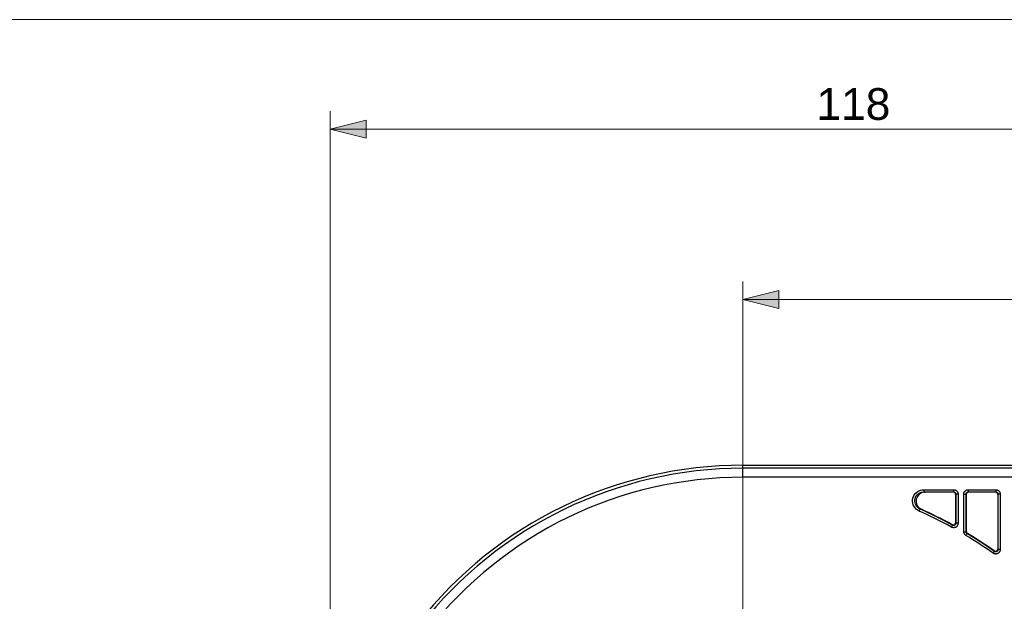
# Model space of a CAD drawing. Header units: inches. Extents: x 0 to 842, y 0 to 595.
# Tile 4 of 7: x 156 to 311, y 503 to 595. Entities that reach past the tile are written whole.
import ezdxf

# ---------------------------------------------------------------- set-up
doc = ezdxf.new("R2010")
doc.units = ezdxf.units.IN
doc.header["$MEASUREMENT"] = 0
doc.layers.add('Capa 1', color=7, linetype='Continuous')

# ---------------------------------------------------------------- blocks, each defined once
blk = doc.blocks.new('block 2')
at = {"layer": 'Capa 1', "lineweight": 0}
blk.add_lwpolyline([(0, 595.28), (841.89, 595.28), (841.89, 0), (0, 0), (0, 595.28)], dxfattribs=at)
at = {"layer": 'Capa 1', "color": 250, "lineweight": 25}
for points in [[(270, 524.85), (331.75, 524.85)], [(270, 524.85), (331.75, 524.85)], [(270, 524.37), (270, 524.85)], [(270, 522.95), (270, 523.17), (270, 523.38), (270, 523.59), (270, 523.77), (270, 523.94), (270, 524.09), (270, 524.2), (270, 524.29), (270, 524.34), (270, 524.37)], [(331.27, 524.37), (270, 524.37)], [(331.25, 522.95), (270, 522.95)], [(297.85, 517.61), (297.6, 517.74), (297.39, 517.91), (297.2, 518.11), (297.04, 518.34), (296.92, 518.59), (296.84, 518.85), (296.8, 519.12), (296.81, 519.4), (296.86, 519.67), (296.95, 519.93), (297.08, 520.17), (297.24, 520.38), (297.41, 520.56), (297.61, 520.71), (297.82, 520.83), (298.05, 520.91), (298.3, 520.97), (298.58, 520.99)], [(298, 517.93), (297.8, 518.04), (297.62, 518.17), (297.47, 518.33), (297.35, 518.51), (297.25, 518.71), (297.19, 518.93), (297.16, 519.14), (297.16, 519.37), (297.2, 519.58), (297.27, 519.79), (297.38, 519.98), (297.5, 520.15), (297.64, 520.29), (297.8, 520.41), (297.97, 520.5), (298.15, 520.58), (298.36, 520.62), (298.58, 520.64)], [(298.78, 520.6), (298.54, 520.58), (298.31, 520.52), (298.09, 520.42), (297.89, 520.29), (297.72, 520.12), (297.57, 519.93), (297.47, 519.72), (297.39, 519.49), (297.36, 519.25), (297.37, 519.02), (297.42, 518.78), (297.5, 518.55), (297.63, 518.35), (297.79, 518.16), (297.98, 518.01), (298.19, 517.89)], [(298.58, 520.99), (303.28, 520.99)], [(298.58, 520.99), (298.58, 520.9), (298.58, 520.82), (298.58, 520.75), (298.58, 520.69), (298.58, 520.65), (298.58, 520.64)], [(298.58, 520.64), (298.61, 520.63), (298.64, 520.63), (298.67, 520.62), (298.71, 520.61), (298.74, 520.6), (298.78, 520.6)], [(298.58, 520.64), (303.28, 520.64)], [(303.24, 520.6), (298.78, 520.6)], [(303.28, 520.64), (303.24, 520.6)], [(303.59, 520.24), (303.58, 520.34), (303.55, 520.42), (303.49, 520.49), (303.42, 520.55), (303.33, 520.58), (303.24, 520.6)], [(303.28, 520.99), (303.33, 520.99), (303.38, 520.99), (303.43, 520.98), (303.48, 520.97), (303.53, 520.95), (303.57, 520.93), (303.62, 520.91), (303.67, 520.88), (303.72, 520.85), (303.76, 520.81), (303.81, 520.76), (303.85, 520.7), (303.89, 520.64), (303.93, 520.58), (303.96, 520.51), (303.98, 520.43), (303.99, 520.36), (303.99, 520.29)], [(303.28, 520.99), (303.28, 520.9), (303.28, 520.82), (303.28, 520.75), (303.28, 520.69), (303.28, 520.65), (303.28, 520.64)], [(303.28, 520.64), (303.31, 520.64), (303.33, 520.64), (303.36, 520.63), (303.38, 520.63), (303.4, 520.62), (303.43, 520.61), (303.45, 520.6), (303.48, 520.58), (303.5, 520.57), (303.52, 520.54), (303.55, 520.52), (303.57, 520.49), (303.59, 520.46), (303.61, 520.43), (303.62, 520.4), (303.63, 520.36), (303.64, 520.32), (303.64, 520.29)], [(303.64, 520.29), (303.59, 520.24)], [(303.59, 520.24), (303.59, 515.76)], [(303.99, 520.29), (303.9, 520.29), (303.82, 520.29), (303.74, 520.29), (303.69, 520.29), (303.65, 520.29), (303.64, 520.29)], [(303.64, 520.29), (303.64, 515.69)], [(303.99, 520.29), (303.99, 515.69)], [(304.9, 520.29), (304.9, 520.33), (304.9, 520.37), (304.91, 520.42), (304.92, 520.47), (304.94, 520.52), (304.96, 520.57), (304.98, 520.63), (305.02, 520.68), (305.06, 520.73), (305.1, 520.78), (305.15, 520.83), (305.21, 520.87), (305.27, 520.91), (305.33, 520.94), (305.4, 520.96), (305.47, 520.98), (305.54, 520.99), (305.61, 520.99)], [(304.9, 514.35), (304.9, 520.29)], [(304.9, 520.29), (304.99, 520.29), (305.07, 520.29), (305.15, 520.29), (305.2, 520.29), (305.24, 520.29), (305.25, 520.29)], [(305.25, 520.29), (305.25, 520.31), (305.25, 520.33), (305.26, 520.35), (305.26, 520.38), (305.27, 520.4), (305.28, 520.43), (305.29, 520.46), (305.31, 520.48), (305.33, 520.51), (305.35, 520.53), (305.38, 520.56), (305.41, 520.58), (305.44, 520.6), (305.47, 520.61), (305.5, 520.62), (305.54, 520.63), (305.57, 520.64), (305.6, 520.64)], [(305.29, 520.24), (305.25, 520.29)], [(305.25, 514.35), (305.25, 520.29)], [(305.65, 520.6), (305.55, 520.58), (305.47, 520.55), (305.4, 520.49), (305.34, 520.42), (305.31, 520.34), (305.29, 520.24)], [(305.29, 520.24), (305.29, 514.38)], [(305.61, 520.99), (309.94, 520.99)], [(305.61, 520.99), (305.61, 520.9), (305.61, 520.82), (305.61, 520.75), (305.61, 520.69), (305.61, 520.65), (305.61, 520.64)], [(305.65, 520.6), (305.61, 520.64)], [(305.61, 520.64), (309.94, 520.64)], [(309.9, 520.6), (305.65, 520.6)], [(309.94, 520.64), (309.9, 520.6)], [(310.25, 520.24), (310.24, 520.34), (310.21, 520.42), (310.15, 520.49), (310.08, 520.55), (309.99, 520.58), (309.9, 520.6)], [(309.94, 520.99), (310, 520.99), (310.05, 520.99), (310.09, 520.98), (310.14, 520.97), (310.19, 520.95), (310.24, 520.93), (310.28, 520.91), (310.33, 520.88), (310.38, 520.85), (310.43, 520.81), (310.47, 520.76), (310.52, 520.7), (310.56, 520.64), (310.59, 520.58), (310.62, 520.51), (310.64, 520.43), (310.65, 520.36), (310.65, 520.29)], [(309.94, 520.99), (309.94, 520.9), (309.94, 520.82), (309.94, 520.75), (309.94, 520.69), (309.94, 520.65), (309.94, 520.64)], [(309.94, 520.64), (309.97, 520.64), (309.99, 520.64), (310.02, 520.63), (310.04, 520.63), (310.07, 520.62), (310.09, 520.61), (310.11, 520.6), (310.14, 520.58), (310.16, 520.57), (310.19, 520.54), (310.21, 520.52), (310.23, 520.49), (310.25, 520.46), (310.27, 520.43), (310.28, 520.4), (310.29, 520.36), (310.3, 520.32), (310.3, 520.29)], [(310.25, 520.24), (310.25, 511.61)], [(310.3, 520.29), (310.26, 520.24)], [(310.65, 520.29), (310.56, 520.29), (310.48, 520.29), (310.4, 520.29), (310.35, 520.29), (310.31, 520.29), (310.3, 520.29)], [(310.3, 520.29), (310.3, 511.53)], [(310.65, 520.29), (310.65, 511.53)], [(297.85, 517.61), (297.89, 517.69), (297.92, 517.77), (297.95, 517.83), (297.98, 517.89), (297.99, 517.92), (298, 517.93)], [(298, 517.93), (298.03, 517.92), (298.06, 517.92), (298.09, 517.91), (298.12, 517.9), (298.16, 517.9), (298.19, 517.89)], [(303.99, 515.69), (303.99, 515.62), (303.98, 515.56), (303.96, 515.49), (303.94, 515.42), (303.91, 515.36), (303.87, 515.3), (303.83, 515.24), (303.78, 515.18), (303.72, 515.14), (303.67, 515.09), (303.6, 515.06), (303.54, 515.03), (303.47, 515), (303.39, 514.99), (303.32, 514.98), (303.25, 514.98), (303.18, 514.99), (303.1, 515.01), (303.02, 515.03), (302.94, 515.07)], [(302.94, 515.07), (302.98, 515.15), (303.03, 515.22), (303.06, 515.29), (303.09, 515.34), (303.11, 515.37), (303.11, 515.38)], [(303.07, 515.45), (303.14, 515.42), (303.21, 515.41), (303.28, 515.41), (303.36, 515.43), (303.42, 515.46), (303.48, 515.5), (303.53, 515.56), (303.56, 515.62), (303.59, 515.69), (303.59, 515.76)], [(303.07, 515.45), (303.08, 515.44), (303.08, 515.43), (303.09, 515.42), (303.1, 515.4), (303.1, 515.39), (303.11, 515.38)], [(303.64, 515.69), (303.64, 515.66), (303.63, 515.62), (303.62, 515.59), (303.61, 515.56), (303.6, 515.52), (303.58, 515.49), (303.56, 515.46), (303.53, 515.44), (303.5, 515.41), (303.47, 515.39), (303.44, 515.37), (303.41, 515.36), (303.37, 515.35), (303.34, 515.34), (303.3, 515.34), (303.27, 515.34), (303.23, 515.34), (303.19, 515.35), (303.15, 515.36), (303.11, 515.38)], [(303.59, 515.76), (303.6, 515.75), (303.61, 515.74), (303.61, 515.73), (303.62, 515.72), (303.63, 515.7), (303.64, 515.69)], [(303.99, 515.69), (303.9, 515.69), (303.82, 515.69), (303.74, 515.69), (303.69, 515.69), (303.65, 515.69), (303.64, 515.69)], [(305.24, 513.75), (305.22, 513.76), (305.19, 513.78), (305.17, 513.79), (305.15, 513.81), (305.13, 513.83), (305.1, 513.85), (305.08, 513.88), (305.06, 513.91), (305.03, 513.94), (305.01, 513.97), (304.99, 514.01), (304.97, 514.04), (304.95, 514.09), (304.93, 514.14), (304.92, 514.18), (304.91, 514.24), (304.9, 514.29), (304.9, 514.35)], [(304.9, 514.35), (304.99, 514.35), (305.07, 514.35), (305.15, 514.35), (305.2, 514.35), (305.24, 514.35), (305.25, 514.35)], [(305.24, 513.75), (305.29, 513.82), (305.33, 513.9), (305.37, 513.96), (305.4, 514.01), (305.42, 514.04), (305.42, 514.05)], [(305.25, 514.35), (305.26, 514.36), (305.27, 514.37), (305.28, 514.37), (305.29, 514.38)], [(305.42, 514.05), (305.41, 514.06), (305.4, 514.06), (305.39, 514.07), (305.38, 514.08), (305.37, 514.09), (305.35, 514.1), (305.34, 514.12), (305.33, 514.13), (305.32, 514.15), (305.31, 514.16), (305.3, 514.18), (305.29, 514.2), (305.28, 514.22), (305.27, 514.24), (305.26, 514.27), (305.26, 514.3), (305.25, 514.32), (305.25, 514.35)], [(305.29, 514.38), (305.3, 514.32), (305.32, 514.26), (305.34, 514.2), (305.38, 514.15), (305.42, 514.11), (305.47, 514.07)], [(305.42, 514.05), (305.47, 514.08)], [(310.65, 511.53), (310.65, 511.48), (310.65, 511.43), (310.64, 511.38), (310.62, 511.33), (310.6, 511.27), (310.58, 511.21), (310.55, 511.16), (310.51, 511.1), (310.46, 511.04), (310.41, 510.99), (310.35, 510.95), (310.28, 510.91), (310.22, 510.88), (310.15, 510.85), (310.07, 510.83), (310, 510.82), (309.92, 510.82), (309.85, 510.83), (309.77, 510.84), (309.69, 510.87), (309.61, 510.9), (309.54, 510.95)], [(309.54, 510.95), (309.59, 511.02), (309.64, 511.09), (309.68, 511.15), (309.71, 511.2), (309.73, 511.23), (309.74, 511.24)], [(309.7, 511.32), (309.77, 511.29), (309.84, 511.26), (309.91, 511.26), (309.99, 511.27), (310.06, 511.3), (310.13, 511.34), (310.18, 511.4), (310.22, 511.47), (310.25, 511.54), (310.26, 511.61)], [(309.7, 511.32), (309.7, 511.31), (309.71, 511.3), (309.72, 511.28), (309.73, 511.27), (309.73, 511.26), (309.74, 511.24)], [(310.3, 511.53), (310.3, 511.51), (310.3, 511.48), (310.29, 511.45), (310.28, 511.43), (310.27, 511.4), (310.26, 511.37), (310.25, 511.34), (310.23, 511.31), (310.2, 511.29), (310.18, 511.26), (310.15, 511.24), (310.11, 511.22), (310.08, 511.2), (310.05, 511.19), (310.01, 511.18), (309.97, 511.18), (309.93, 511.18), (309.9, 511.18), (309.86, 511.19), (309.82, 511.2), (309.78, 511.22), (309.74, 511.24)], [(310.25, 511.61), (310.26, 511.6), (310.27, 511.59), (310.28, 511.57), (310.28, 511.56), (310.29, 511.54), (310.3, 511.53)], [(310.65, 511.53), (310.56, 511.53), (310.48, 511.53), (310.4, 511.53), (310.35, 511.53), (310.31, 511.53), (310.3, 511.53)]]:
    blk.add_lwpolyline(points, dxfattribs=at)
for points in [[(270, 524.85), (249.99, 524.85), (231.09, 515.66), (218.73, 499.92)], [(270, 524.85), (249.99, 524.85), (231.09, 515.66), (218.73, 499.92)], [(270, 524.37), (250.14, 524.37), (231.38, 515.24), (219.11, 499.62)], [(270, 522.95), (250.57, 522.95), (232.22, 514.03), (220.22, 498.75)], [(302.94, 515.07), (301.28, 515.98), (299.58, 516.83), (297.85, 517.61)], [(303.11, 515.38), (301.44, 516.3), (299.73, 517.15), (298, 517.93)], [(303.07, 515.45), (301.48, 516.33), (299.85, 517.14), (298.19, 517.89)], [(309.54, 510.95), (308.14, 511.93), (306.71, 512.87), (305.24, 513.75)], [(309.74, 511.24), (308.33, 512.23), (306.9, 513.17), (305.42, 514.05)], [(309.7, 511.32), (308.32, 512.29), (306.91, 513.21), (305.47, 514.07)]]:
    blk.add_open_spline(points, degree=3, dxfattribs=at)
blk = doc.blocks.new('block 3')
at = {"layer": 'Capa 1'}
h = blk.add_hatch(color=250, dxfattribs=at)
h.dxf.hatch_style = 2
h.paths.add_polyline_path([(204.81, 577.96), (210.48, 579.37), (210.48, 576.54)])
at = {"layer": 'Capa 1', "lineweight": 0}
for points in [[(0, 595.28), (841.89, 595.28), (841.89, 0), (0, 0), (0, 595.28)], [(204.81, 577.96), (210.48, 579.37), (210.48, 576.54), (204.81, 577.96)], [(204.81, 577.96), (210.48, 579.37), (210.48, 576.54), (204.81, 577.96)]]:
    blk.add_lwpolyline(points, dxfattribs=at)
blk = doc.blocks.new('block 4')
at = {"layer": 'Capa 1', "lineweight": 0}
blk.add_lwpolyline([(0, 595.28), (841.89, 595.28), (841.89, 0), (0, 0), (0, 595.28)], dxfattribs=at)
blk = doc.blocks.new('block 5')
at = {"layer": 'Capa 1', "lineweight": 0}
blk.add_lwpolyline([(0, 595.28), (841.89, 595.28), (841.89, 0), (0, 0), (0, 595.28)], dxfattribs=at)
blk = doc.blocks.new('block 6')
at = {"layer": 'Capa 1', "lineweight": 0}
blk.add_lwpolyline([(0, 595.28), (841.89, 595.28), (841.89, 0), (0, 0), (0, 595.28)], dxfattribs=at)
blk = doc.blocks.new('block 7')
at = {"layer": 'Capa 1'}
h = blk.add_hatch(color=250, dxfattribs=at)
h.dxf.hatch_style = 2
h.paths.add_polyline_path([(270, 551.07), (275.67, 552.48), (275.67, 549.65)])
at = {"layer": 'Capa 1', "lineweight": 0}
for points in [[(0, 595.28), (841.89, 595.28), (841.89, 0), (0, 0), (0, 595.28)], [(270, 551.07), (275.67, 552.48), (275.67, 549.65), (270, 551.07)], [(270, 551.07), (275.67, 552.48), (275.67, 549.65), (270, 551.07)]]:
    blk.add_lwpolyline(points, dxfattribs=at)
blk = doc.blocks.new('block 8')
at = {"layer": 'Capa 1', "lineweight": 0}
blk.add_lwpolyline([(0, 595.28), (841.89, 595.28), (841.89, 0), (0, 0), (0, 595.28)], dxfattribs=at)
blk = doc.blocks.new('block 9')
at = {"layer": 'Capa 1', "lineweight": 0}
blk.add_lwpolyline([(0, 595.28), (841.89, 595.28), (841.89, 0), (0, 0), (0, 595.28)], dxfattribs=at)
at = {"layer": 'Capa 1', "color": 250, "lineweight": 9}
for points in [[(204.81, 462.49), (204.81, 580.79)], [(204.81, 577.96), (288.43, 577.96)], [(372.05, 577.96), (288.43, 577.96)], [(270, 462.49), (270, 553.9)], [(270, 551.07), (321.03, 551.07)]]:
    blk.add_lwpolyline(points, dxfattribs=at)

msp = doc.modelspace()

# ---------------------------------------------------------------- block references
at = {"layer": 'Capa 1'}
for name in ['block 2', 'block 3', 'block 4', 'block 5', 'block 6', 'block 7', 'block 8', 'block 9']:
    msp.add_blockref(name, (0, 0), dxfattribs=at)

# ---------------------------------------------------------------- texts
at = {"layer": 'Capa 1', "color": 250, "insert": (281.62, 579.37), "char_height": 5.0117, "attachment_point": 7}
msp.add_mtext('\\fArial|b0|i0|c0|p34;\\W1;118', dxfattribs=at)

doc.saveas('drawing.dxf')
